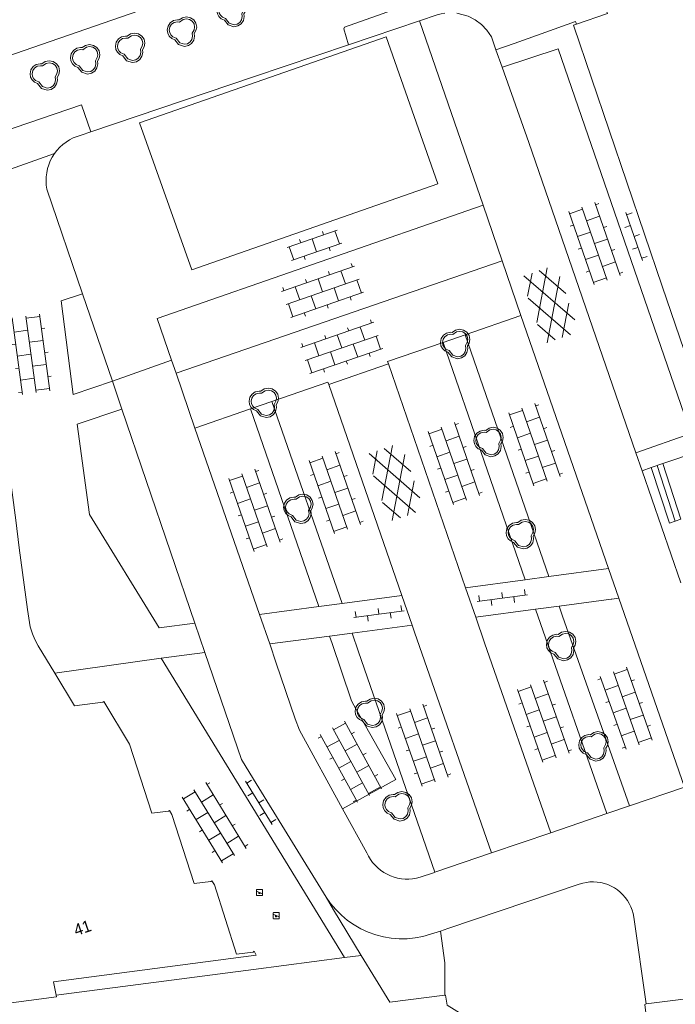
# Model space of a CAD drawing. Header units: metres. Extents: x 231584 to 239351, y 577231 to 577839.
# Tile 21 of 70: x 231980 to 232037, y 577503 to 577588. Entities that reach past the tile are written whole.
import ezdxf
from ezdxf.enums import TextEntityAlignment as Align

# ---------------------------------------------------------------- set-up
doc = ezdxf.new("R2010")
doc.units = ezdxf.units.M
doc.header["$MEASUREMENT"] = 0
for name, color, linetype, lineweight in [('B01', 1, 'Continuous', 0), ('B02', 12, 'Continuous', 0), ('HAAG', 7, 'Continuous', 0), ('S01', 7, 'Continuous', 0), ('S02', 7, 'Continuous', 0), ('S03', 7, 'Continuous', 0), ('s_BOOM', 7, 'Continuous', 0), ('s_SPEELVOORZIENING', 7, 'Continuous', 0), ('T10', 7, 'Continuous', 0), ('V01', 8, 'Continuous', 0), ('V02', 253, 'Continuous', 0), ('Z02_huisnummer', 7, 'Continuous', 0)]:
    doc.layers.add(name, color=color, linetype=linetype, lineweight=lineweight)
doc.styles.add('Style-CHAR_FAST_FONT', font='CHAR_FAST_FONT.shx')

# ---------------------------------------------------------------- blocks, each defined once
blk = doc.blocks.new('SPEELVOORZIENING')
at = {"color": 0, "lineweight": -2, "transparency": 16777216}
for p, q in [((-2.67, -2.13), (-2.67, 2.13)), ((-2.13, 2.67), (2.13, 2.67)), ((2.09, -0.75), (-2.09, 0.94)), ((2.67, 2.13), (2.67, -2.13)), ((2.13, -2.67), (-2.13, -2.67))]:
    blk.add_line(p, q, dxfattribs=at)
at = {"linetype": 'ByBlock', "ltscale": 10, "flags": 128}
for points in [[(-2.67, 2.13), (-2.64, 2.3), (-2.56, 2.45), (-2.45, 2.56), (-2.3, 2.64), (-2.13, 2.67)], [(-0.78, -0.32), (-0.77, -0.17), (-0.71, -0.03), (-0.63, 0.09), (-0.52, 0.18), (-0.39, 0.25)], [(2.13, 2.67), (2.3, 2.64), (2.45, 2.56), (2.56, 2.45), (2.64, 2.3), (2.67, 2.13)], [(-2.13, -2.67), (-2.3, -2.64), (-2.45, -2.56), (-2.56, -2.45), (-2.64, -2.3), (-2.67, -2.13)], [(-0.17, -0.94), (-0.36, -0.91), (-0.53, -0.82), (-0.67, -0.69), (-0.75, -0.52), (-0.78, -0.32)], [(0.45, -0.32), (0.41, -0.52), (0.33, -0.69), (0.19, -0.82), (0.03, -0.91), (-0.17, -0.94)], [(0.39, -0.06), (0.41, -0.11), (0.42, -0.16), (0.44, -0.21), (0.44, -0.27), (0.45, -0.32)], [(2.67, -2.13), (2.64, -2.3), (2.56, -2.45), (2.45, -2.56), (2.3, -2.64), (2.13, -2.67)]]:
    blk.add_lwpolyline(points, dxfattribs=at)
blk = doc.blocks.new('BOOM')
at = {"lineweight": -2, "flags": 128}
blk.add_lwpolyline([(12.77, 3.98), (12.07, 7.4), (10.16, 10.19), (7.33, 12.08), (3.88, 12.77), (0.42, 12.07), (-2.48, 10.1), (-3.89, 10.21), (-7.35, 9.53), (-10.17, 7.64), (-12.08, 4.85), (-12.77, 1.43), (-12.3, -1.44), (-10.96, -3.92), (-8.89, -5.84), (-6.23, -7.04), (-2.99, -11.2), (2.09, -12.77), (5.54, -12.08), (8.37, -10.19), (10.27, -7.4), (10.97, -3.99), (10.67, -1.68), (12.1, 0.87), (12.77, 3.98)], dxfattribs=at)
blk.add_lwpolyline([(11.02, 3.99), (10.46, 6.72), (8.93, 8.95), (6.67, 10.47), (3.88, 11.02), (1.1, 10.46), (-2.02, 8.34), (-3.79, 8.48), (-6.68, 7.91), (-8.94, 6.39), (-10.47, 4.17), (-11.03, 1.4), (-10.65, -0.87), (-9.58, -2.85), (-7.93, -4.4), (-5.14, -5.66), (-1.97, -9.72), (2.18, -11), (4.87, -10.46), (7.14, -8.95), (8.66, -6.72), (9.24, -3.93), (8.89, -1.34), (10.48, 1.48)], close=True, dxfattribs=at)
blk = doc.blocks.new('GV4')
at = {"color": 0}
for p, q in [((0, -7.52), (42, 16.74)), ((0, 6.46), (17.76, 16.72)), ((50.66, -15.24), (0, 13.98)), ((10.84, -15.24), (61.48, 13.98)), ((61.5, -7.5), (19.46, 16.72)), ((61.48, 6.5), (43.72, 16.74)), ((26.4, -15.24), (0, 0)), ((35.06, -15.24), (61.5, 0))]:
    blk.add_line(p, q, dxfattribs=at)
blk = doc.blocks.new('OV6')
at = {"color": 0}
for p, q in [((-0.04, 0), (43.96, 0)), ((1.96, 5), (1.96, 0)), ((11.96, 0), (11.96, -5)), ((21.96, 5), (21.96, 0)), ((31.96, 0), (31.96, -5)), ((41.96, 5), (41.96, 0))]:
    blk.add_line(p, q, dxfattribs=at)
blk = doc.blocks.new('OV4')
at = {"color": 0}
for p, q in [((0, 12), (67, 12)), ((2, 12), (2, 0)), ((12.5, 15), (12.5, 12)), ((23, 12), (23, 0)), ((33.5, 15), (33.5, 12)), ((44, 12), (44, 0)), ((54.5, 15), (54.5, 12)), ((65, 12), (65, 0)), ((0, 0), (67, 0)), ((12.5, 0), (12.5, -11.98)), ((33.5, 0), (33.5, -11.98)), ((54.5, 0), (54.5, -11.98)), ((0, -11.98), (67, -11.98)), ((2, -11.98), (2, -14.98)), ((23, -11.98), (23, -14.98)), ((44, -11.98), (44, -14.98)), ((65, -11.98), (65, -14.98))]:
    blk.add_line(p, q, dxfattribs=at)
blk = doc.blocks.new('OV2')
at = {"color": 0}
for p, q in [((3.08, -22.99), (3.08, 23.01)), ((3.08, 21.01), (15.08, 21.01)), ((15.08, -22.99), (15.08, 23.01)), ((0.08, 11.51), (3.08, 11.51)), ((15.08, 10.51), (18.08, 10.51)), ((3.08, 0.01), (15.08, 0.01)), ((0.08, -11.47), (3.08, -11.47)), ((15.08, -10.47), (18.08, -10.47)), ((3.08, -20.99), (15.08, -20.99))]:
    blk.add_line(p, q, dxfattribs=at)

msp = doc.modelspace()

# ---------------------------------------------------------------- linework, layer by layer
at = {"layer": 'B01', "flags": 128}
for points in [[(232047.026, 577598.663), (232034.183, 577594.281), (232034.76, 577592.586), (232030.017, 577590.962), (232029.884, 577590.916), (232030.654, 577588.823), (232030.71, 577588.671), (232028.019, 577587.749)], [(232028.019, 577587.749), (232027.767, 577587.663), (232027.797, 577587.574), (232035.472, 577565.033), (232039.632, 577552.841), (232040.17, 577551.266)], [(231982.763, 577531.459), (231981.33, 577533.824), (231981.036, 577534.358), (231980.821, 577534.849), (231980.633, 577535.459), (231980.385, 577536.982), (231979.683, 577542.313), (231979.379, 577544.723), (231975.495, 577573.944)], [(231982.892, 577503.508), (231982.667, 577504.667), (232000.244, 577506.994), (232000.069, 577507.324), (231999.988, 577507.239), (231998.538, 577507.087), (231996.609, 577513.081), (231996.402, 577513.429), (231996.311, 577513.382), (231994.852, 577513.199), (231992.935, 577519.175), (231992.725, 577519.525), (231992.635, 577519.476), (231991.19, 577519.304), (231989.26, 577525.276), (231987.02, 577528.994), (231986.935, 577528.947), (231984.482, 577528.621), (231982.763, 577531.459)], [(231968.444, 577501.581), (231968.453, 577501.554), (231968.475, 577501.454), (231982.917, 577503.381), (231982.892, 577503.508)]]:
    msp.add_lwpolyline(points, dxfattribs=at)
at = {"layer": 'B02', "flags": 128}
msp.add_lwpolyline([(231990.116, 577579.194), (231994.67, 577566.441), (232016.007, 577573.904), (232011.523, 577586.657), (231990.116, 577579.194)], dxfattribs=at)
at = {"layer": 'HAAG', "flags": 128}
msp.add_lwpolyline([(232035.02, 577549.46), (232036.592, 577544.644)], dxfattribs=at)
at = {"layer": 'T10', "flags": 128}
for points in [[(231900.68, 577557.987), (232060.28, 577613.236)], [(232016.606, 577503.521), (232016.615, 577506.333), (232016.23, 577509.078)]]:
    msp.add_lwpolyline(points, dxfattribs=at)
at = {"layer": 'V01', "flags": 128}
for points in [[(232060.28, 577613.236), (232061.356, 577610.165), (232062.39, 577607.194), (232062.325, 577606.709), (232061.873, 577606.483), (232057.771, 577605.256), (232052.668, 577603.641), (232047.856, 577601.574), (232033.225, 577596.633), (232022.857, 577592.821), (232007.903, 577587.476), (232007.855, 577587.331), (232008.237, 577585.949)], [(232016.615, 577588.695), (232016.277, 577588.637), (232015.946, 577588.551), (232014.413, 577588.034)], [(232021.043, 577585.52), (232020.643, 577586.655), (232020.262, 577587.223), (232019.79, 577587.718), (232019.241, 577588.126), (232018.631, 577588.435), (232017.639, 577588.695)], [(232008.237, 577585.949), (232014.413, 577588.034)], [(232014.413, 577588.034), (232019.923, 577572.043)], [(232021.577, 577584.007), (232021.043, 577585.52)], [(232033.185, 577550.572), (232023.883, 577577.469), (232021.577, 577584.007)], [(232019.923, 577572.043), (232021.576, 577567.22)], [(232021.576, 577567.22), (232023.204, 577562.471)], [(232023.204, 577562.471), (232030.802, 577540.514)], [(231992.898, 577558.588), (231987.765, 577556.768)], [(231993.285, 577557.461), (231992.898, 577558.588)], [(232011.71, 577558.293), (232006.535, 577556.504)], [(232018.412, 577538.861), (232011.71, 577558.293)], [(231994.92, 577552.7), (231993.285, 577557.461)], [(231987.765, 577556.768), (231988.587, 577554.357)], [(232006.535, 577556.504), (232012.877, 577538.176)], [(231988.587, 577554.357), (231994.924, 577535.773)], [(232000.527, 577536.552), (231994.92, 577552.7)], [(232033.724, 577549.015), (232033.185, 577550.572)], [(232037.085, 577539.295), (232033.724, 577549.015)], [(232030.802, 577540.514), (232031.708, 577537.952)], [(232012.877, 577538.176), (232013.76, 577535.611)], [(232019.284, 577536.315), (232018.412, 577538.861)], [(232031.708, 577537.952), (232037.4, 577521.564), (232032.638, 577519.945)], [(232001.415, 577533.988), (232000.527, 577536.552)], [(231994.924, 577535.773), (231995.785, 577533.248)], [(232013.76, 577535.611), (232013.977, 577535), (232020.65, 577515.857)], [(232025.801, 577517.612), (232020.053, 577534.094), (232019.284, 577536.315)], [(232007.725, 577519.692), (232003.99, 577526.493), (232003.628, 577527.476), (232001.986, 577532.329), (232001.415, 577533.988)], [(231995.785, 577533.248), (231998.956, 577523.948), (232000, 577522.254), (232006.303, 577512.026)], [(232015.752, 577514.19), (232015.633, 577514.126), (232014.452, 577513.743), (232014.135, 577513.662), (232013.813, 577513.609), (232013.487, 577513.583), (232013.16, 577513.584), (232012.835, 577513.614), (232012.513, 577513.671), (232012.197, 577513.756), (232011.89, 577513.867), (232011.593, 577514.003), (232011.308, 577514.165), (232011.039, 577514.35), (232010.786, 577514.557), (232010.552, 577514.785), (232010.338, 577515.032), (232010.146, 577515.296), (232009.977, 577515.576), (232009.832, 577515.869), (232007.725, 577519.692)], [(232032.638, 577519.945), (232030.666, 577519.262)], [(232030.666, 577519.262), (232025.801, 577517.612)], [(232025.801, 577517.612), (232020.65, 577515.857)], [(232020.65, 577515.857), (232015.752, 577514.19)], [(232016.23, 577509.078), (232016.872, 577509.288), (232028.272, 577513.141), (232028.575, 577513.232), (232028.884, 577513.297), (232029.198, 577513.334), (232029.514, 577513.343), (232029.83, 577513.324), (232030.143, 577513.278), (232030.45, 577513.204), (232030.75, 577513.103), (232031.04, 577512.977), (232031.317, 577512.826), (232031.58, 577512.65), (232031.827, 577512.452), (232032.055, 577512.234), (232032.263, 577511.996), (232032.45, 577511.74), (232032.613, 577511.47), (232032.752, 577511.186), (232032.865, 577510.89), (232032.952, 577510.586), (232033.012, 577510.276), (232034.069, 577502.752)], [(232006.303, 577512.026), (232006.7, 577511.461), (232007.145, 577510.933), (232007.635, 577510.446), (232008.166, 577510.005), (232008.734, 577509.611), (232009.333, 577509.269), (232009.961, 577508.981), (232010.612, 577508.75), (232011.28, 577508.576), (232011.961, 577508.462), (232012.65, 577508.408), (232013.34, 577508.415), (232014.028, 577508.483), (232014.706, 577508.611), (232015.371, 577508.798), (232016.23, 577509.078)], [(232034.069, 577502.752), (232039.86, 577503.496)]]:
    msp.add_lwpolyline(points, dxfattribs=at)
at = {"layer": 'V02', "flags": 128}
for points in [[(232021.043, 577585.52), (232022.633, 577586.084), (232023.829, 577586.508), (232027.944, 577587.968), (232028.019, 577587.749)], [(232008.237, 577585.949), (232000, 577583.168), (231985.907, 577578.41)], [(232037.963, 577552.253), (232026.434, 577585.607), (232021.616, 577584.022), (232021.577, 577584.007)], [(231985.907, 577578.41), (231985.087, 577580.753), (231985.084, 577580.752), (231906.338, 577553.846), (231903.855, 577552.997), (231906.533, 577545.158), (231899.392, 577542.685)], [(231985.907, 577578.41), (231985.051, 577578.121), (231984.707, 577578.016), (231984.373, 577577.882), (231984.053, 577577.718), (231983.749, 577577.526), (231983.463, 577577.308), (231983.197, 577577.066), (231982.954, 577576.801), (231982.735, 577576.515)], [(231982.735, 577576.515), (231975.495, 577573.944)], [(231985.175, 577564.362), (231982.083, 577573.431), (231982.03, 577573.787), (231982.009, 577574.146), (231982.02, 577574.505), (231982.063, 577574.862), (231982.138, 577575.214), (231982.243, 577575.558), (231982.378, 577575.891), (231982.543, 577576.211), (231982.735, 577576.515)], [(231991.651, 577562.218), (232019.923, 577572.043)], [(232021.576, 577567.22), (231993.285, 577557.461)], [(231983.331, 577563.739), (231985.175, 577564.362)], [(231987.765, 577556.768), (231984.375, 577555.626), (231983.331, 577563.739)], [(231985.175, 577564.362), (231987.765, 577556.768)], [(231992.898, 577558.588), (231991.651, 577562.218)], [(232018.373, 577560.804), (232023.204, 577562.471)], [(232016.454, 577560.142), (232018.373, 577560.804)], [(232018.373, 577560.804), (232025.639, 577539.825)], [(232011.71, 577558.293), (232011.644, 577558.482), (232016.454, 577560.142)], [(232023.584, 577539.551), (232016.454, 577560.142)], [(232001.599, 577555.009), (232006.47, 577556.693), (232006.535, 577556.504)], [(231994.924, 577535.773), (231991.823, 577535.378), (231985.787, 577545.219), (231984.704, 577553.035), (231988.587, 577554.357)], [(231999.739, 577554.366), (231994.92, 577552.7)], [(231999.739, 577554.366), (232001.599, 577555.009)], [(232005.687, 577537.23), (231999.739, 577554.366)], [(232001.599, 577555.009), (232007.69, 577537.494)], [(232033.185, 577550.572), (232037.963, 577552.253)], [(232035.529, 577549.635), (232038.514, 577550.661), (232040.17, 577551.266)], [(232033.724, 577549.015), (232034.51, 577549.285)], [(232034.51, 577549.285), (232035.529, 577549.635)], [(232035.529, 577549.635), (232037.095, 577544.817), (232036.089, 577544.471), (232034.51, 577549.285)], [(232025.639, 577539.825), (232023.584, 577539.551)], [(232030.802, 577540.514), (232025.639, 577539.825)], [(232023.584, 577539.551), (232018.412, 577538.861)], [(232012.877, 577538.176), (232007.69, 577537.494)], [(232000.527, 577536.552), (232005.687, 577537.23)], [(232007.69, 577537.494), (232005.687, 577537.23)], [(232024.473, 577536.994), (232026.528, 577537.263)], [(232026.528, 577537.263), (232031.047, 577537.855), (232031.086, 577537.869), (232031.708, 577537.952)], [(232026.528, 577537.263), (232026.827, 577536.401), (232032.638, 577519.945)], [(232024.473, 577536.994), (232019.284, 577536.315)], [(232030.666, 577519.262), (232024.901, 577535.762), (232024.473, 577536.994)], [(232013.76, 577535.611), (232008.562, 577534.928)], [(232006.609, 577534.671), (232001.415, 577533.988)], [(232006.609, 577534.671), (232008.562, 577534.928)], [(232007.725, 577519.692), (232012.344, 577522.214), (232008.602, 577528.88), (232008.479, 577529.133), (232006.845, 577534.016), (232006.609, 577534.671)], [(232008.562, 577534.928), (232009.113, 577533.305), (232015.752, 577514.19)], [(231995.785, 577533.248), (231991.984, 577532.748)], [(231991.984, 577532.748), (231982.763, 577531.459)], [(231991.984, 577532.748), (232007.895, 577506.78)], [(232009.357, 577506.971), (232006.952, 577510.911), (232006.303, 577512.026)], [(232007.895, 577506.78), (232000, 577505.747), (231982.892, 577503.508)], [(232009.357, 577506.971), (232007.895, 577506.78)], [(232016.606, 577503.521), (232013.422, 577503.107), (232011.84, 577502.902), (232009.357, 577506.971)], [(232034.069, 577502.752), (232033.947, 577502.712), (232034.031, 577501.975), (232020.688, 577500.243), (232016.8, 577502.641), (232016.675, 577503.53), (232016.606, 577503.521)]]:
    msp.add_lwpolyline(points, dxfattribs=at)

# ---------------------------------------------------------------- block references
at = {"layer": 'S01', "xscale": 0.1, "yscale": 0.1, "zscale": 0.1}
for p, rotation in [((232026.797, 577560.563), 109.0773212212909), ((232013.358, 577545.134), 109.0290589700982)]:
    msp.add_blockref('GV4', p, dxfattribs=dict(at, rotation=rotation))
at = {"layer": 'S02', "xscale": 0.1, "yscale": 0.1, "zscale": 0.1}
for p, rotation in [((232030.686, 577565.55), 109.0680000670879), ((232009.169, 577565.625), 199.1632073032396), ((232010.835, 577560.752), 199.0319096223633), ((232025.473, 577548.106), 109.0876661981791), ((232018.492, 577546.461), 109.0993215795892), ((232008.161, 577543.948), 109.0870495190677), ((232001.19, 577542.411), 109.1421695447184), ((232031.226, 577531.564), 289.4493225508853), ((232026.252, 577524.117), 109.2591052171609), ((232015.765, 577522.029), 109.2178881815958), ((232006.848, 577526.717), 298.7748837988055)]:
    msp.add_blockref('OV4', p, dxfattribs=dict(at, rotation=rotation))
at = {"layer": 'S03', "xscale": 0.1, "yscale": 0.1, "zscale": 0.1}
for name, p, rotation in [('OV6', (232032.318, 577571.405), 289.0680000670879), ('OV2', (232005.587, 577567.706), 109.1632073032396), ('OV4', (231980.257, 577562.432), 277.5712669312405), ('OV6', (232019.426, 577537.668), 7.455009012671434), ('OV6', (232008.707, 577536.288), 7.485592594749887), ('OV4', (231998.344, 577515.62), 121.4964535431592), ('OV6', (231999.317, 577522.08), 301.4964535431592)]:
    msp.add_blockref(name, p, dxfattribs=dict(at, rotation=rotation))
at = {"layer": 's_BOOM', "xscale": 0.1, "yscale": 0.1, "zscale": 0.1}
for p in [(231998.1, 577588.8), (231993.8, 577587.1), (231989.3, 577585.7), (231985.4, 577584.7), (231981.9, 577583.3), (232017.5, 577560), (232000.9, 577554.9), (232020.4, 577551.5), (232003.9, 577545.7), (232023.2, 577543.5), (232026.7, 577533.8), (232010.1, 577528), (232029.5, 577525.1), (232012.5, 577519.9)]:
    msp.add_blockref('BOOM', p, dxfattribs=at)
at = {"layer": 's_SPEELVOORZIENING', "xscale": 0.1, "yscale": 0.1, "zscale": 0.1}
for p in [(232000.534, 577512.416), (232001.979, 577510.414)]:
    msp.add_blockref('SPEELVOORZIENING', p, dxfattribs=at)

# ---------------------------------------------------------------- texts
at = {"layer": 'Z02_huisnummer', "style": 'Style-CHAR_FAST_FONT'}
msp.add_text('41', height=1, rotation=18.8, dxfattribs=at).set_placement((231985.163, 577509.356), align=Align.MIDDLE_CENTER)

doc.saveas('drawing.dxf')
